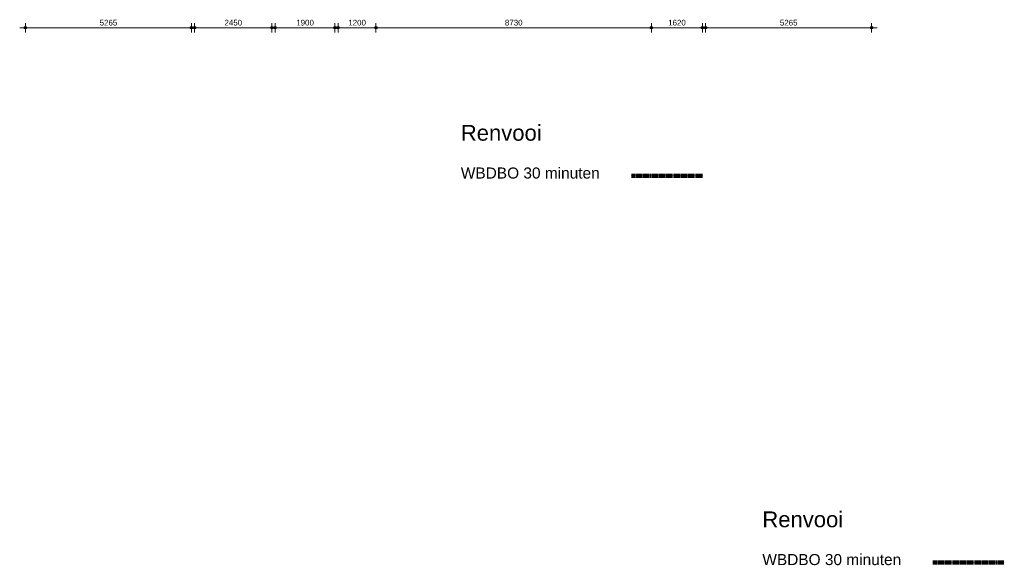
# Model space of a CAD drawing. Header units: millimetres. Extents: x 78984 to 111868, y -12028 to 35070.
# Tile 1 of 23: x 80654 to 111868, y -12028 to 5253. Entities that reach past the tile are written whole.
import ezdxf

# ---------------------------------------------------------------- set-up
doc = ezdxf.new("R2010")
doc.units = ezdxf.units.MM
doc.linetypes.add('dash-dash', pattern=[6, 3, -1, 1, -1])
for name, color, linetype, lineweight in [('A-ANNO-DIMS', 211, 'Continuous', 9), ('A-ANNO-DIMS-100', 211, 'Continuous', 9), ('A-DETL', 90, 'Continuous', 13), ('G-ANNO-TEXT', 231, 'Continuous', 9)]:
    doc.layers.add(name, color=color, linetype=linetype, lineweight=lineweight)
doc.styles.add('Arial', font='arial.ttf', dxfattribs={"height": 180})
doc.styles.add('Arial_3', font='arial.ttf', dxfattribs={"height": 350})
doc.styles.add('Arial_B', font='arial.ttf', dxfattribs={"height": 500})
doc.dimstyles.new('1_8mm', dxfattribs={"dimscale": 304.8, "dimtxt": 183.646692, "dimasz": 0.918635, "dimexe": 0.492126, "dimexo": 0.0625, "dimgap": 0.059055, "dimtad": 1, "dimdec": 0, "dimrnd": 5, "dimzin": 0, "dimdsep": 46, "dimtxsty": 'Arial', "dimblk1": 'DOTSMALL', "dimblk2": 'DOTSMALL', "dimsah": 1, "dimcen": 0.09, "dimdle": 0.590551, "dimazin": 0, "dimtfac": 1, "dimtdec": 4, "dimtix": 1, "dimtmove": 0, "dimatfit": 3, "dimfxl": 0.492126, "dimfxlon": 1, "dimtvp": 1, "dimtolj": 1, "dimtzin": 0, "dimlwd": 13, "dimlwe": 13, "dimarcsym": 2})

# ---------------------------------------------------------------- blocks, each defined once
blk = doc.blocks.new('DIMBLOCK20-plot_03')
at = {"layer": 'A-ANNO-DIMS-100', "lineweight": 25}
h = blk.add_hatch(color=256, dxfattribs=at)
edge = h.paths.add_edge_path()
edge.add_arc((80834, 4998), 35, 0, 360)
h = blk.add_hatch(color=256, dxfattribs=at)
edge = h.paths.add_edge_path()
edge.add_arc((86098, 4998), 35, 0, 360)
at = {"layer": 'A-ANNO-DIMS-100', "lineweight": 13}
for p, q in [((80654, 4998), (86278, 4998)), ((80834, 4998), (80834, 5148)), ((80834, 4998), (80834, 4848)), ((86098, 4998), (86098, 5148)), ((86098, 4998), (86098, 4848))]:
    blk.add_line(p, q, dxfattribs=at)
at = {"layer": 'A-ANNO-DIMS-100', "lineweight": 25}
for centre in [(80834, 4998), (86098, 4998)]:
    blk.add_circle(centre, 35, dxfattribs=at)
at = {"layer": 'A-ANNO-DIMS-100', "color": 0, "lineweight": 13, "insert": (83189, 5250), "char_height": 180, "width": 664.52, "attachment_point": 1, "line_spacing_factor": 0.941778, "style": 'Arial'}
blk.add_mtext('5265', dxfattribs=at)
blk = doc.blocks.new('_DotSmall')
at = {"color": 0, "linetype": 'ByBlock', "const_width": 0.5}
blk.add_lwpolyline([(-0.0625, 0, 1), (0.0625, 0, 1)], format="xyb", close=True, dxfattribs=at)
blk = doc.blocks.new('DIMBLOCK21-plot_03')
at = {"layer": 'A-ANNO-DIMS-100', "lineweight": 25}
h = blk.add_hatch(color=256, dxfattribs=at)
edge = h.paths.add_edge_path()
edge.add_arc((86198, 4998), 35, 0, 360)
h = blk.add_hatch(color=256, dxfattribs=at)
edge = h.paths.add_edge_path()
edge.add_arc((88648, 4998), 35, 0, 360)
at = {"layer": 'A-ANNO-DIMS-100', "lineweight": 13}
for p, q in [((86018, 4998), (88828, 4998)), ((86198, 4998), (86198, 5148)), ((86198, 4998), (86198, 4848)), ((88648, 4998), (88648, 5148)), ((88648, 4998), (88648, 4848))]:
    blk.add_line(p, q, dxfattribs=at)
at = {"layer": 'A-ANNO-DIMS-100', "lineweight": 25}
for centre in [(86198, 4998), (88648, 4998)]:
    blk.add_circle(centre, 35, dxfattribs=at)
at = {"layer": 'A-ANNO-DIMS-100', "color": 0, "lineweight": 13, "insert": (87146, 5250), "char_height": 180, "width": 664.52, "attachment_point": 1, "line_spacing_factor": 0.941778, "style": 'Arial'}
blk.add_mtext('2450', dxfattribs=at)
blk = doc.blocks.new('DIMBLOCK22-plot_03')
at = {"layer": 'A-ANNO-DIMS-100', "lineweight": 25}
h = blk.add_hatch(color=256, dxfattribs=at)
edge = h.paths.add_edge_path()
edge.add_arc((102398, 4998), 35, 0, 360)
h = blk.add_hatch(color=256, dxfattribs=at)
edge = h.paths.add_edge_path()
edge.add_arc((107662, 4998), 35, 0, 360)
at = {"layer": 'A-ANNO-DIMS-100', "lineweight": 13}
for p, q in [((102218, 4998), (107842, 4998)), ((102398, 4998), (102398, 5148)), ((102398, 4998), (102398, 4848)), ((107662, 4998), (107662, 5148)), ((107662, 4998), (107662, 4848))]:
    blk.add_line(p, q, dxfattribs=at)
at = {"layer": 'A-ANNO-DIMS-100', "lineweight": 25}
for centre in [(102398, 4998), (107662, 4998)]:
    blk.add_circle(centre, 35, dxfattribs=at)
at = {"layer": 'A-ANNO-DIMS-100', "color": 0, "lineweight": 13, "insert": (104753, 5250), "char_height": 180, "width": 664.52, "attachment_point": 1, "line_spacing_factor": 0.941778, "style": 'Arial'}
blk.add_mtext('5265', dxfattribs=at)
blk = doc.blocks.new('DIMBLOCK23-plot_03')
at = {"layer": 'A-ANNO-DIMS-100', "lineweight": 25}
h = blk.add_hatch(color=256, dxfattribs=at)
edge = h.paths.add_edge_path()
edge.add_arc((100678, 4998), 35, 0, 360)
h = blk.add_hatch(color=256, dxfattribs=at)
edge = h.paths.add_edge_path()
edge.add_arc((102298, 4998), 35, 0, 360)
at = {"layer": 'A-ANNO-DIMS-100', "lineweight": 13}
for p, q in [((100498, 4998), (102478, 4998)), ((100678, 4998), (100678, 5148)), ((100678, 4998), (100678, 4848)), ((102298, 4998), (102298, 5148)), ((102298, 4998), (102298, 4848))]:
    blk.add_line(p, q, dxfattribs=at)
at = {"layer": 'A-ANNO-DIMS-100', "lineweight": 25}
for centre in [(100678, 4998), (102298, 4998)]:
    blk.add_circle(centre, 35, dxfattribs=at)
at = {"layer": 'A-ANNO-DIMS-100', "color": 0, "lineweight": 13, "insert": (101211, 5250), "char_height": 180, "width": 664.52, "attachment_point": 1, "line_spacing_factor": 0.941778, "style": 'Arial'}
blk.add_mtext('1620', dxfattribs=at)
blk = doc.blocks.new('DIMBLOCK24-plot_03')
at = {"layer": 'A-ANNO-DIMS-100', "lineweight": 25}
h = blk.add_hatch(color=256, dxfattribs=at)
edge = h.paths.add_edge_path()
edge.add_arc((91948, 4998), 35, 0, 360)
h = blk.add_hatch(color=256, dxfattribs=at)
edge = h.paths.add_edge_path()
edge.add_arc((100678, 4998), 35, 0, 360)
at = {"layer": 'A-ANNO-DIMS-100', "lineweight": 13}
for p, q in [((91768, 4998), (100858, 4998)), ((91948, 4998), (91948, 5148)), ((91948, 4998), (91948, 4848)), ((100678, 4998), (100678, 5148)), ((100678, 4998), (100678, 4848))]:
    blk.add_line(p, q, dxfattribs=at)
at = {"layer": 'A-ANNO-DIMS-100', "lineweight": 25}
for centre in [(91948, 4998), (100678, 4998)]:
    blk.add_circle(centre, 35, dxfattribs=at)
at = {"layer": 'A-ANNO-DIMS-100', "color": 0, "lineweight": 13, "insert": (96036, 5250), "char_height": 180, "width": 664.52, "attachment_point": 1, "line_spacing_factor": 0.941778, "style": 'Arial'}
blk.add_mtext('8730', dxfattribs=at)
blk = doc.blocks.new('DIMBLOCK25-plot_03')
at = {"layer": 'A-ANNO-DIMS-100', "lineweight": 25}
h = blk.add_hatch(color=256, dxfattribs=at)
edge = h.paths.add_edge_path()
edge.add_arc((90748, 4998), 35, 0, 360)
h = blk.add_hatch(color=256, dxfattribs=at)
edge = h.paths.add_edge_path()
edge.add_arc((91948, 4998), 35, 0, 360)
at = {"layer": 'A-ANNO-DIMS-100', "lineweight": 13}
for p, q in [((90568, 4998), (92128, 4998)), ((90748, 4998), (90748, 5148)), ((90748, 4998), (90748, 4848)), ((91948, 4998), (91948, 5148)), ((91948, 4998), (91948, 4848))]:
    blk.add_line(p, q, dxfattribs=at)
at = {"layer": 'A-ANNO-DIMS-100', "lineweight": 25}
for centre in [(90748, 4998), (91948, 4998)]:
    blk.add_circle(centre, 35, dxfattribs=at)
at = {"layer": 'A-ANNO-DIMS-100', "color": 0, "lineweight": 13, "insert": (91071, 5250), "char_height": 180, "width": 664.52, "attachment_point": 1, "line_spacing_factor": 0.941778, "style": 'Arial'}
blk.add_mtext('1200', dxfattribs=at)
blk = doc.blocks.new('DIMBLOCK26-plot_03')
at = {"layer": 'A-ANNO-DIMS-100', "lineweight": 25}
h = blk.add_hatch(color=256, dxfattribs=at)
edge = h.paths.add_edge_path()
edge.add_arc((88748, 4998), 35, 0, 360)
h = blk.add_hatch(color=256, dxfattribs=at)
edge = h.paths.add_edge_path()
edge.add_arc((90648, 4998), 35, 0, 360)
at = {"layer": 'A-ANNO-DIMS-100', "lineweight": 13}
for p, q in [((88568, 4998), (90828, 4998)), ((88748, 4998), (88748, 5148)), ((88748, 4998), (88748, 4848)), ((90648, 4998), (90648, 5148)), ((90648, 4998), (90648, 4848))]:
    blk.add_line(p, q, dxfattribs=at)
at = {"layer": 'A-ANNO-DIMS-100', "lineweight": 25}
for centre in [(88748, 4998), (90648, 4998)]:
    blk.add_circle(centre, 35, dxfattribs=at)
at = {"layer": 'A-ANNO-DIMS-100', "color": 0, "lineweight": 13, "insert": (89421, 5250), "char_height": 180, "width": 664.52, "attachment_point": 1, "line_spacing_factor": 0.941778, "style": 'Arial'}
blk.add_mtext('1900', dxfattribs=at)

msp = doc.modelspace()

# ---------------------------------------------------------------- linework, layer by layer
at = {"layer": 'A-DETL', "linetype": 'dash-dash', "lineweight": 100}
for p, q in [((102308.8, 309.8), (100039.1, 309.8)), ((111867.5, -11934.4), (109597.8, -11934.4))]:
    msp.add_line(p, q, dxfattribs=at)

# ---------------------------------------------------------------- texts
at = {"layer": 'G-ANNO-TEXT', "color": 7, "char_height": 500, "width": 3367.088, "attachment_point": 1, "style": 'Arial_B', "bg_fill": 3, "box_fill_scale": 1.25, "bg_fill_color": 256, "bg_fill_true_color": 13158600, "bg_fill_transparency": 0}
for insert in [(94638.5, 1921), (104197.2, -10323.1)]:
    msp.add_mtext('Renvooi', dxfattribs=dict(at, insert=insert))
at = {"layer": 'G-ANNO-TEXT', "color": 7, "char_height": 350, "width": 5467.509, "attachment_point": 1, "style": 'Arial_3'}
for insert in [(94638.5, 572.3), (104197.2, -11671.9)]:
    msp.add_mtext('WBDBO 30 minuten', dxfattribs=dict(at, insert=insert))

# ---------------------------------------------------------------- dimensions: what is measured, and where the dimension line sits
at = {"layer": 'A-ANNO-DIMS', "lineweight": 13}
for base, p1, p2, override, picture, middle in [((86097.8, 4998.5), (80833.8, 5148.5), (86097.8, 5148.5), {"dimpost": '<>', "dimfxl": 5264}, 'DIMBLOCK20-plot_03', (83465.8, 5108.4)), ((88647.7, 4998.5), (86197.8, 5148.5), (88647.7, 5148.5), {"dimpost": '<>', "dimfxl": 2449.905147}, 'DIMBLOCK21-plot_03', (87422.7, 5108.4)), ((90647.7, 4998.5), (88747.7, 5148.5), (90647.7, 5148.5), {"dimpost": '<>', "dimfxl": 1900.009904}, 'DIMBLOCK26-plot_03', (89697.7, 5108.4)), ((91947.7, 4998.5), (90747.7, 5148.5), (91947.7, 5148.5), {"dimpost": '<>', "dimfxl": 1200}, 'DIMBLOCK25-plot_03', (91347.7, 5108.4)), ((100677.8, 4998.5), (91947.7, 5148.5), (100677.8, 5148.5), {"dimpost": '<>', "dimfxl": 8730.054731}, 'DIMBLOCK24-plot_03', (96312.7, 5108.4)), ((102297.8, 4998.5), (100677.8, 5148.5), (102297.8, 5148.5), {"dimpost": '<>', "dimfxl": 1620}, 'DIMBLOCK23-plot_03', (101487.8, 5108.4)), ((107661.8, 4998.5), (102397.8, 5148.5), (107661.8, 5148.5), {"dimpost": '<>', "dimfxl": 5264.030218}, 'DIMBLOCK22-plot_03', (105029.8, 5108.4))]:
    dim = msp.add_linear_dim(base=base, p1=p1, p2=p2, dimstyle='1_8mm', override=override, dxfattribs=at)
    dim.commit()
    dim.dimension.update_dxf_attribs({"geometry": picture, "text_midpoint": middle})

doc.saveas('drawing.dxf')
